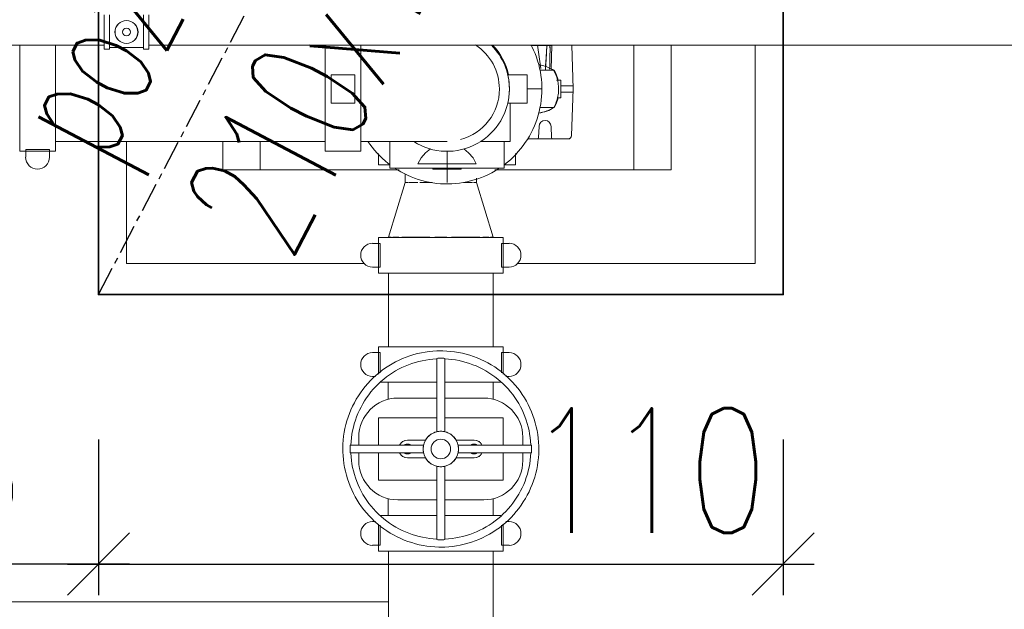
# Model space of a CAD drawing. Header units: millimetres. Extents: x -303 to 588072, y -379 to 357555.
# Tile 30 of 88: x 562888 to 563046, y 340144 to 340239. Entities that reach past the tile are written whole.
import ezdxf

# ---------------------------------------------------------------- set-up
doc = ezdxf.new("R2010")
doc.units = ezdxf.units.MM
doc.header["$LTSCALE"] = 0.15
doc.header["$MEASUREMENT"] = 0
doc.header["$PDSIZE"] = -5
doc.linetypes.add('CENTER', pattern=[50.8, 31.75, -6.35, 6.35, -6.35])
for name, color, linetype in [('3', 4, 'Continuous'), ('3_pompownia.K_IR', 7, 'Continuous'), ('RFD_1', 2, 'Continuous'), ('RFD_3', 4, 'Continuous'), ('RFD_4', 6, 'CENTER'), ('RFD_5', 8, 'Continuous'), ('RFD_5 @ 10', 8, 'Continuous')]:
    doc.layers.add(name, color=color, linetype=linetype)
doc.styles.get("Standard").update_dxf_attribs({"font": 'simplex.shx', "width": 0.75})
doc.styles.add('txt3', font='simplex.shx', dxfattribs={"width": 0.75, "height": 20})
doc.dimstyles.new('opis 1.1', dxfattribs={"dimscale": 0, "dimtxt": 2, "dimasz": 1, "dimexe": 0.5, "dimexo": 1, "dimgap": 0, "dimtad": 0, "dimdec": 1, "dimrnd": 0.5, "dimdsep": 46, "dimtxsty": 'Standard', "dimblk1": 'OBLIQUE', "dimblk2": 'OBLIQUE', "dimsah": 1, "dimcen": 1, "dimdle": 0.5, "dimclrd": 256, "dimclre": 256, "dimclrt": 4, "dimadec": 0, "dimazin": 2, "dimtm": 1e-09, "dimtfac": 0.75, "dimtdec": 1, "dimtmove": 0, "dimatfit": 3, "dimfxl": 0, "dimtvp": 0.75, "dimtolj": 1, "dimtzin": 0, "dimlwd": -1, "dimlwe": -1, "dimarcsym": 0})

# ---------------------------------------------------------------- blocks, each defined once
blk = doc.blocks.new('rfrefrffff')
at = {"layer": '3_pompownia.K_IR', "color": 254, "linetype": 'Continuous', "lineweight": 15}
for p, q in [((562901.1, 340239.56), (562901.1, 340236.83)), ((562901.97, 340236.83), (562901.97, 340239.56)), ((562907.43, 340239.56), (562907.43, 340236.83)), ((562908.3, 340236.83), (562908.3, 340239.56)), ((562901.1, 340236.83), (562901.1, 340234.09)), ((562901.97, 340234.09), (562901.97, 340236.83)), ((562907.43, 340236.83), (562907.43, 340234.09)), ((562908.3, 340234.09), (562908.3, 340236.83)), ((562833.95, 340234.72), (562901.1, 340234.72)), ((562887.56, 340234.72), (562887.56, 340217.68)), ((562893.27, 340217.68), (562893.27, 340234.72)), ((562908.3, 340234.72), (563201.1, 340234.72)), ((562936.61, 340234.73), (562936.61, 340227.69)), ((562942.33, 340227.69), (562942.33, 340234.73)), ((562942.35, 340227.69), (562942.35, 340234.76)), ((562942.35, 340234.76), (562942.35, 340227.69)), ((562969.66, 340234.69), (562971.57, 340234.69)), ((562971.25, 340230.99), (562970.72, 340234.72)), ((562971.57, 340234.69), (562972.01, 340234.69)), ((562972.18, 340234.69), (562972.01, 340234.69)), ((562972.14, 340234.69), (562972.23, 340234.69)), ((562972.18, 340233.69), (562972.23, 340234.69)), ((562972.72, 340234.69), (562972.28, 340234.69)), ((562972.73, 340234.69), (562972.72, 340234.69)), ((562972.74, 340234.31), (562972.73, 340234.69)), ((562973.05, 340234.69), (562972.76, 340234.69)), ((562973.05, 340234.69), (562972.93, 340230.86)), ((562976.48, 340227.69), (562976.23, 340234.72)), ((562986.2, 340214.69), (562986.2, 340234.72)), ((562992.2, 340234.72), (562992.2, 340214.69)), ((563005.7, 340199.69), (563005.7, 340234.72)), ((562901.1, 340234.09), (562901.97, 340234.09)), ((562901.97, 340234.35), (562904.7, 340234.35)), ((562904.7, 340234.35), (562907.43, 340234.35)), ((562907.43, 340234.09), (562908.3, 340234.09)), ((562972.01, 340230.76), (562972.16, 340233.4)), ((562972, 340230.76), (562972.04, 340231.4)), ((562972.69, 340231.4), (562972.68, 340230.89)), ((562937.57, 340229.98), (562937.57, 340225.41)), ((562941.38, 340229.98), (562937.57, 340229.98)), ((562941.38, 340225.41), (562941.38, 340229.98)), ((562965.94, 340229.98), (562967.16, 340229.98)), ((562969.06, 340229.98), (562967.16, 340229.98)), ((562969.06, 340225.41), (562969.06, 340229.98)), ((562971.19, 340230.69), (562973.39, 340230.69)), ((562973.77, 340229.09), (562974.2, 340229.09)), ((562974.5, 340229.09), (562974.2, 340229.09)), ((562974.48, 340228.19), (562976.35, 340228.19)), ((562974.5, 340226.29), (562974.5, 340229.09)), ((562936.61, 340227.69), (562936.61, 340217.68)), ((562942.33, 340217.68), (562942.33, 340227.69)), ((562942.35, 340219.28), (562942.35, 340227.69)), ((562942.35, 340227.69), (562942.35, 340219.28)), ((562969.06, 340227.69), (562971.2, 340227.69)), ((562971.44, 340227.69), (562969.06, 340227.69)), ((562976.35, 340227.19), (562974.48, 340227.19)), ((562976.21, 340220.17), (562976.48, 340227.69)), ((562937.57, 340225.41), (562941.38, 340225.41)), ((562967.16, 340225.41), (562965.94, 340225.41)), ((562967.16, 340225.41), (562969.06, 340225.41)), ((562974.2, 340226.29), (562973.87, 340226.29)), ((562974.2, 340226.29), (562974.5, 340226.29)), ((562971.17, 340224.69), (562973.39, 340224.69)), ((562970.9, 340219.88), (562971, 340221.69)), ((562972.9, 340221.69), (562972.99, 340219.88)), ((562893.27, 340219.28), (562936.61, 340219.28)), ((562904.7, 340219.28), (562904.7, 340199.69)), ((562920.2, 340219.28), (562920.2, 340214.69)), ((562926.2, 340219.28), (562926.2, 340214.69)), ((562946.99, 340214.99), (562946.99, 340219.28)), ((562961.56, 340219.28), (562965.4, 340219.28)), ((562965.4, 340219.28), (562966.36, 340219.28)), ((562965.4, 340219.28), (562965.4, 340214.99)), ((562969.14, 340219.69), (562970.7, 340219.69)), ((562970.7, 340219.69), (562973.19, 340219.69)), ((562973.19, 340219.69), (562975.71, 340219.69)), ((562975.71, 340219.69), (562975.95, 340219.69)), ((562975.95, 340219.69), (562975.95, 340219.79)), ((562887.56, 340217.68), (562893.27, 340217.68)), ((562892.32, 340217.95), (562888.51, 340217.95)), ((562888.51, 340217.95), (562888.51, 340216.73)), ((562892.32, 340216.73), (562892.32, 340217.95)), ((562936.61, 340217.68), (562942.33, 340217.68)), ((562945.2, 340217.35), (562945.2, 340215.49)), ((562956.2, 340212.69), (562956.2, 340217.64)), ((562967.2, 340215.49), (562967.2, 340217.35)), ((562946.91, 340215.49), (562945.2, 340215.49)), ((562951.5, 340215.68), (562960.89, 340215.68)), ((562967.2, 340215.49), (562965.48, 340215.49)), ((562925.2, 340214.69), (562920.2, 340214.69)), ((562926.2, 340214.69), (562925.2, 340214.69)), ((562926.2, 340214.69), (562928.2, 340214.69)), ((562948.52, 340214.69), (562928.2, 340214.69)), ((562946.99, 340214.99), (562965.4, 340214.99)), ((562949.48, 340214.09), (562949.48, 340212.68)), ((562953.91, 340214.98), (562953.91, 340214.83)), ((562953.91, 340214.83), (562958.48, 340214.83)), ((562958.48, 340214.83), (562958.48, 340214.98)), ((562984.2, 340214.69), (562963.87, 340214.69)), ((562984.2, 340214.69), (562986.2, 340214.69)), ((562987.2, 340214.69), (562986.2, 340214.69)), ((562992.2, 340214.69), (562987.2, 340214.69)), ((562946.78, 340203.89), (562949.48, 340212.68)), ((562949.48, 340212.68), (562946.78, 340203.89)), ((562949.48, 340212.68), (562949.95, 340212.68)), ((562950.08, 340212.68), (562951.48, 340212.68)), ((562951.82, 340212.68), (562953.79, 340212.68)), ((562958.91, 340212.68), (562960.31, 340212.68)), ((562960.44, 340212.68), (562960.91, 340212.68)), ((562960.91, 340212.68), (562960.91, 340213.35)), ((562960.91, 340212.68), (562963.61, 340203.89)), ((562963.61, 340203.89), (562960.91, 340212.68)), ((562945.45, 340202.91), (562944.24, 340202.91)), ((562945.19, 340203.86), (562945.19, 340198.15)), ((562965.2, 340203.86), (562945.19, 340203.86)), ((562945.45, 340199.1), (562945.45, 340202.91)), ((562947.24, 340203.89), (562946.78, 340203.89)), ((562948.45, 340203.89), (562947.47, 340203.89)), ((562953.45, 340203.89), (562948.94, 340203.89)), ((562956.18, 340203.89), (562954.22, 340203.89)), ((562961.45, 340203.89), (562956.94, 340203.89)), ((562962.92, 340203.89), (562961.94, 340203.89)), ((562963.61, 340203.89), (562963.16, 340203.89)), ((562966.16, 340202.91), (562964.94, 340202.91)), ((562964.94, 340202.91), (562964.94, 340199.1)), ((562965.2, 340198.15), (562965.2, 340203.86)), ((562904.7, 340199.69), (562942.86, 340199.69)), ((562967.5, 340199.69), (563005.7, 340199.69)), ((562944.24, 340199.1), (562945.45, 340199.1)), ((562945.19, 340198.15), (562965.2, 340198.15)), ((562946.78, 340198.15), (562946.78, 340186.32)), ((562963.61, 340186.32), (562963.61, 340198.15)), ((562964.94, 340199.1), (562966.16, 340199.1)), ((562945.45, 340185.37), (562944.24, 340185.37)), ((562945.19, 340186.32), (562945.19, 340181.92)), ((562945.19, 340186.32), (562965.2, 340186.32)), ((562945.45, 340182.12), (562945.45, 340185.37)), ((562966.16, 340185.37), (562964.94, 340185.37)), ((562964.94, 340185.37), (562964.94, 340182.12)), ((562965.2, 340181.92), (562965.2, 340186.32)), ((562954.56, 340184.46), (562954.56, 340172.68)), ((562955.83, 340172.68), (562955.83, 340184.46)), ((562944.24, 340181.56), (562944.73, 340181.56)), ((562954.55, 340180.61), (562945.54, 340180.61)), ((562946.76, 340180.61), (562946.76, 340177.88)), ((562964.85, 340180.61), (562955.84, 340180.61)), ((562963.63, 340177.88), (562963.63, 340180.61)), ((562965.67, 340181.56), (562966.16, 340181.56)), ((562954.56, 340178.08), (562948.3, 340178.08)), ((562962.09, 340178.08), (562955.83, 340178.08)), ((562954.56, 340174.93), (562945.2, 340174.93)), ((562945.2, 340174.93), (562945.2, 340170.55)), ((562965.19, 340174.93), (562955.84, 340174.93)), ((562965.19, 340170.55), (562965.19, 340174.93)), ((562942.01, 340171.79), (562942.01, 340170.55)), ((562952.74, 340171.35), (562949.86, 340171.35)), ((562960.53, 340171.35), (562957.65, 340171.35)), ((562968.38, 340170.55), (562968.38, 340171.79)), ((562952.43, 340170.55), (562940.65, 340170.55)), ((562969.75, 340170.55), (562957.97, 340170.55)), ((562940.65, 340169.28), (562952.43, 340169.28)), ((562942.01, 340169.28), (562942.01, 340168.04)), ((562945.2, 340169.28), (562945.2, 340164.89)), ((562949.86, 340168.48), (562952.74, 340168.48)), ((562957.65, 340168.48), (562960.53, 340168.48)), ((562957.97, 340169.28), (562969.75, 340169.28)), ((562965.19, 340164.89), (562965.19, 340169.28)), ((562968.38, 340168.04), (562968.38, 340169.28)), ((562954.56, 340167.14), (562954.56, 340155.36)), ((562955.83, 340155.36), (562955.83, 340167.14)), ((562945.2, 340164.89), (562954.56, 340164.89)), ((562955.84, 340164.89), (562965.19, 340164.89)), ((562946.76, 340161.95), (562946.76, 340159.22)), ((562948.3, 340161.75), (562954.56, 340161.75)), ((562955.83, 340161.75), (562962.09, 340161.75)), ((562963.63, 340159.22), (562963.63, 340161.95)), ((562954.55, 340159.22), (562945.54, 340159.22)), ((562964.85, 340159.22), (562955.84, 340159.22)), ((562944.73, 340158.27), (562944.24, 340158.27)), ((562945.19, 340157.86), (562945.19, 340153.51)), ((562945.45, 340154.46), (562945.45, 340157.71)), ((562964.94, 340157.71), (562964.94, 340154.46)), ((562965.2, 340153.51), (562965.2, 340157.86)), ((562966.16, 340158.27), (562965.67, 340158.27)), ((562944.24, 340154.46), (562945.45, 340154.46)), ((562964.94, 340154.46), (562966.16, 340154.46)), ((562945.19, 340153.51), (562965.2, 340153.51)), ((562946.78, 340153.51), (562946.78, 340132.83)), ((562963.61, 340132.83), (562963.61, 340153.51)), ((562946.78, 340145.36), (562783.14, 340145.36))]:
    blk.add_line(p, q, dxfattribs=at)
at = {"layer": '3_pompownia.K_IR', "color": 254, "linetype": 'Continuous', "lineweight": 15, "flags": 128}
for points in [[(562969.72, 340234.72), (562969.84, 340234.48), (562970.1, 340233.93), (562970.34, 340233.37), (562970.56, 340232.8), (562970.75, 340232.22), (562970.92, 340231.63), (562971.06, 340231.04), (562971.19, 340230.44), (562971.28, 340229.84), (562971.36, 340229.24), (562971.41, 340228.63), (562971.43, 340228.02), (562971.44, 340227.69)], [(562972.04, 340231.4), (562972.07, 340232.07), (562972.11, 340232.73), (562972.13, 340233.07), (562972.14, 340233.23), (562972.15, 340233.32), (562972.16, 340233.4), (562972.16, 340233.48), (562972.17, 340233.57), (562972.17, 340233.73), (562972.19, 340233.9), (562972.19, 340233.98), (562972.2, 340234.06), (562972.21, 340234.15), (562972.22, 340234.22), (562972.25, 340234.38), (562972.28, 340234.69)], [(562972.72, 340234.69), (562972.75, 340233.88), (562972.72, 340233.06), (562972.69, 340231.4)], [(562970.92, 340231.56), (562971.07, 340231.54), (562971.31, 340231.5), (562971.54, 340231.44), (562971.77, 340231.38), (562972, 340231.31), (562972.23, 340231.23), (562972.45, 340231.14), (562972.67, 340231.04), (562972.89, 340230.94), (562973.1, 340230.82), (562973.3, 340230.7), (562973.31, 340230.69)], [(562973.31, 340230.69), (562973.43, 340230.48), (562973.54, 340230.27), (562973.63, 340230.05), (562973.72, 340229.83), (562973.81, 340229.6), (562973.88, 340229.37), (562973.94, 340229.14), (562973.99, 340228.9), (562974.04, 340228.67), (562974.07, 340228.43), (562974.1, 340228.19), (562974.11, 340227.95), (562974.12, 340227.71), (562974.11, 340227.47), (562974.1, 340227.23), (562974.08, 340226.99), (562974.04, 340226.76), (562974, 340226.52), (562973.95, 340226.29), (562973.89, 340226.05), (562973.82, 340225.82), (562973.74, 340225.6), (562973.65, 340225.37), (562973.55, 340225.16), (562973.45, 340224.94), (562973.33, 340224.73), (562973.31, 340224.69)], [(562971.44, 340227.69), (562971.42, 340227.08), (562971.39, 340226.47), (562971.33, 340225.87), (562971.24, 340225.26), (562971.13, 340224.66), (562971, 340224.07), (562970.84, 340223.48), (562970.66, 340222.9), (562970.46, 340222.32), (562970.23, 340221.76), (562969.99, 340221.2), (562969.71, 340220.65), (562969.42, 340220.12), (562969.11, 340219.6), (562968.77, 340219.09), (562968.42, 340218.59), (562968.05, 340218.11), (562967.65, 340217.64), (562967.24, 340217.19), (562966.81, 340216.76), (562966.37, 340216.34), (562965.91, 340215.95), (562965.43, 340215.57)], [(562966.36, 340219.28), (562966.36, 340219.61), (562966.36, 340219.95), (562966.36, 340220.29), (562966.36, 340220.62), (562966.36, 340220.95), (562966.36, 340221.28), (562966.36, 340221.6), (562966.36, 340221.92), (562966.36, 340222.24), (562966.36, 340222.55), (562966.36, 340222.86), (562966.36, 340223.16), (562966.36, 340223.46), (562966.36, 340223.75), (562966.36, 340224.03), (562966.36, 340224.3), (562966.36, 340224.57), (562966.36, 340224.83), (562966.36, 340225.07), (562966.36, 340225.31), (562966.36, 340225.41)], [(562973.31, 340224.69), (562973.11, 340224.57), (562972.9, 340224.45), (562972.68, 340224.35), (562972.46, 340224.25), (562972.24, 340224.16), (562972.01, 340224.08), (562971.79, 340224.01), (562971.55, 340223.94), (562971.32, 340223.89), (562971.08, 340223.85), (562970.92, 340223.82)], [(562942.35, 340219.28), (562942.91, 340219.28), (562943.46, 340219.28), (562944.01, 340219.28), (562944.56, 340219.28), (562945.1, 340219.28), (562945.64, 340219.28), (562946.18, 340219.28), (562946.71, 340219.28), (562947.23, 340219.28), (562947.74, 340219.28), (562948.25, 340219.28), (562948.75, 340219.28), (562949.23, 340219.28), (562949.71, 340219.28), (562950.17, 340219.28), (562950.62, 340219.28), (562951.06, 340219.28), (562951.48, 340219.28), (562951.89, 340219.28), (562952.28, 340219.28), (562952.66, 340219.28), (562953.02, 340219.28), (562953.37, 340219.28), (562953.69, 340219.28), (562954, 340219.28), (562954.29, 340219.28), (562954.56, 340219.28), (562954.81, 340219.28), (562955.05, 340219.28), (562955.26, 340219.28), (562955.45, 340219.28), (562955.62, 340219.28), (562955.76, 340219.28), (562955.89, 340219.28), (562956, 340219.28), (562956.08, 340219.28), (562956.14, 340219.28), (562956.18, 340219.28), (562956.2, 340219.28)], [(562946.99, 340215.55), (562946.74, 340215.74), (562946.27, 340216.13), (562945.82, 340216.53), (562945.38, 340216.96), (562944.96, 340217.4), (562944.56, 340217.86), (562944.17, 340218.33), (562943.81, 340218.82), (562943.49, 340219.28)], [(562953.53, 340218.06), (562952.73, 340217.46), (562952.02, 340216.63), (562951.5, 340215.68)], [(562960.89, 340215.68), (562960.37, 340216.63), (562959.66, 340217.46), (562958.87, 340218.06)], [(562964.62, 340214.99), (562964.43, 340214.87), (562963.91, 340214.55), (562963.38, 340214.25), (562962.84, 340213.97), (562962.28, 340213.72), (562961.72, 340213.49), (562961.15, 340213.28), (562960.57, 340213.09), (562959.98, 340212.93), (562959.39, 340212.79), (562958.79, 340212.67), (562958.18, 340212.58), (562957.58, 340212.51), (562956.97, 340212.47), (562956.36, 340212.45), (562955.75, 340212.46), (562955.14, 340212.49), (562954.54, 340212.54), (562953.93, 340212.62), (562953.33, 340212.72), (562952.73, 340212.85), (562952.14, 340213), (562951.56, 340213.17), (562950.98, 340213.37), (562950.41, 340213.59), (562949.85, 340213.83), (562949.31, 340214.1), (562948.77, 340214.38), (562948.24, 340214.69), (562947.77, 340214.99)], [(562955.2, 340185.66), (562954.57, 340185.65), (562953.94, 340185.61), (562953.31, 340185.55), (562952.69, 340185.46), (562952.07, 340185.35), (562951.45, 340185.21), (562950.84, 340185.05), (562950.24, 340184.86), (562949.65, 340184.65), (562949.06, 340184.42), (562948.49, 340184.16), (562947.92, 340183.88), (562947.37, 340183.58), (562946.83, 340183.26), (562946.3, 340182.91), (562945.79, 340182.55), (562945.29, 340182.16), (562944.81, 340181.75), (562944.35, 340181.33), (562943.9, 340180.89), (562943.47, 340180.43), (562943.06, 340179.95), (562942.67, 340179.45), (562942.3, 340178.95), (562941.95, 340178.42), (562941.62, 340177.89), (562941.31, 340177.34), (562941.02, 340176.78), (562940.76, 340176.2), (562940.52, 340175.62), (562940.3, 340175.03), (562940.11, 340174.43), (562939.94, 340173.82), (562939.8, 340173.21), (562939.68, 340172.59), (562939.58, 340171.97), (562939.51, 340171.34), (562939.47, 340170.71), (562939.45, 340170.08), (562939.46, 340169.45), (562939.49, 340168.83), (562939.54, 340168.2), (562939.62, 340167.57), (562939.73, 340166.95), (562939.86, 340166.34), (562940.02, 340165.73), (562940.2, 340165.12), (562940.4, 340164.53), (562940.63, 340163.94), (562940.88, 340163.36), (562941.15, 340162.79), (562941.45, 340162.24), (562941.76, 340161.69), (562942.1, 340161.16), (562942.46, 340160.65), (562942.85, 340160.14), (562943.25, 340159.66), (562943.67, 340159.19), (562944.1, 340158.74), (562944.56, 340158.3), (562945.03, 340157.89), (562945.52, 340157.49), (562946.03, 340157.11), (562946.55, 340156.76), (562947.08, 340156.42), (562947.62, 340156.11), (562948.18, 340155.81), (562948.75, 340155.55), (562949.33, 340155.3), (562949.92, 340155.08), (562950.52, 340154.88), (562951.12, 340154.7), (562951.74, 340154.55), (562952.35, 340154.43), (562952.97, 340154.32), (562953.6, 340154.25), (562954.23, 340154.2), (562954.86, 340154.17), (562955.2, 340154.17)], [(562955.2, 340154.17), (562955.83, 340154.18), (562956.46, 340154.22), (562957.08, 340154.28), (562957.71, 340154.37), (562958.33, 340154.48), (562958.94, 340154.62), (562959.55, 340154.78), (562960.15, 340154.97), (562960.74, 340155.18), (562961.33, 340155.41), (562961.9, 340155.67), (562962.47, 340155.95), (562963.02, 340156.25), (562963.56, 340156.57), (562964.09, 340156.92), (562964.6, 340157.28), (562965.1, 340157.67), (562965.58, 340158.07), (562966.05, 340158.5), (562966.49, 340158.94), (562966.92, 340159.4), (562967.33, 340159.88), (562967.73, 340160.37), (562968.1, 340160.88), (562968.45, 340161.41), (562968.78, 340161.94), (562969.09, 340162.49), (562969.37, 340163.05), (562969.63, 340163.63), (562969.87, 340164.21), (562970.09, 340164.8), (562970.28, 340165.4), (562970.45, 340166.01), (562970.6, 340166.62), (562970.72, 340167.24), (562970.81, 340167.86), (562970.88, 340168.49), (562970.92, 340169.11), (562970.94, 340169.74), (562970.94, 340170.37), (562970.91, 340171), (562970.85, 340171.63), (562970.77, 340172.26), (562970.66, 340172.88), (562970.53, 340173.49), (562970.38, 340174.1), (562970.2, 340174.71), (562969.99, 340175.3), (562969.77, 340175.89), (562969.52, 340176.47), (562969.24, 340177.03), (562968.95, 340177.59), (562968.63, 340178.13), (562968.29, 340178.67), (562967.93, 340179.18), (562967.55, 340179.68), (562967.15, 340180.17), (562966.73, 340180.64), (562966.29, 340181.09), (562965.83, 340181.53), (562965.36, 340181.94), (562964.87, 340182.34), (562964.37, 340182.72), (562963.85, 340183.07), (562963.31, 340183.41), (562962.77, 340183.72), (562962.21, 340184.01), (562961.64, 340184.28), (562961.06, 340184.53), (562960.47, 340184.75), (562959.87, 340184.95), (562959.27, 340185.13), (562958.66, 340185.28), (562958.04, 340185.4), (562957.42, 340185.5), (562956.79, 340185.58), (562956.17, 340185.63), (562955.54, 340185.66), (562955.2, 340185.66)], [(562940.73, 340170.55), (562940.77, 340171.13), (562940.83, 340171.7), (562940.91, 340172.28), (562941.02, 340172.85), (562941.15, 340173.41), (562941.3, 340173.97), (562941.47, 340174.52), (562941.67, 340175.07), (562941.88, 340175.6), (562942.12, 340176.13), (562942.38, 340176.65), (562942.66, 340177.16), (562942.96, 340177.65), (562943.28, 340178.14), (562943.62, 340178.61), (562943.97, 340179.06), (562944.35, 340179.5), (562944.74, 340179.93), (562945.15, 340180.34), (562945.58, 340180.73), (562946.02, 340181.11), (562946.47, 340181.47), (562946.94, 340181.81), (562947.42, 340182.13), (562947.92, 340182.43), (562948.42, 340182.71), (562948.94, 340182.97), (562949.47, 340183.21), (562950, 340183.43), (562950.55, 340183.63), (562951.1, 340183.8), (562951.66, 340183.95), (562952.22, 340184.08), (562952.79, 340184.19), (562953.36, 340184.28), (562953.94, 340184.34), (562954.52, 340184.38), (562954.56, 340184.38)], [(562955.83, 340184.38), (562956.41, 340184.34), (562956.99, 340184.28), (562957.56, 340184.2), (562958.13, 340184.09), (562958.69, 340183.96), (562959.25, 340183.81), (562959.8, 340183.64), (562960.35, 340183.44), (562960.89, 340183.23), (562961.41, 340182.99), (562961.93, 340182.73), (562962.44, 340182.45), (562962.93, 340182.15), (562963.42, 340181.83), (562963.89, 340181.49), (562964.34, 340181.14), (562964.79, 340180.76), (562965.21, 340180.37), (562965.62, 340179.96), (562966.02, 340179.54), (562966.39, 340179.1), (562966.75, 340178.64), (562967.09, 340178.17), (562967.41, 340177.69), (562967.71, 340177.19), (562967.99, 340176.69), (562968.25, 340176.17), (562968.49, 340175.64), (562968.71, 340175.11), (562968.91, 340174.56), (562969.08, 340174.01), (562969.24, 340173.45), (562969.37, 340172.89), (562969.47, 340172.32), (562969.56, 340171.75), (562969.62, 340171.17), (562969.66, 340170.59), (562969.66, 340170.55)], [(562948.98, 340171.05), (562949.04, 340171.09)], [(562949.31, 340171.24), (562949.4, 340171.27)], [(562953.48, 340172.18), (562953.37, 340172.1), (562953.3, 340172.03)], [(562954.32, 340172.62), (562954.22, 340172.59), (562954.07, 340172.52)], [(562956.32, 340172.52), (562956.17, 340172.59), (562956.07, 340172.62)], [(562957.09, 340172.03), (562957.02, 340172.1), (562956.92, 340172.18)], [(562961, 340171.27), (562961.08, 340171.24)], [(562961.35, 340171.09), (562961.41, 340171.05)], [(562948.65, 340170.69), (562948.7, 340170.76)], [(562961.7, 340170.76), (562961.74, 340170.69)], [(562954.56, 340155.45), (562953.98, 340155.49), (562953.41, 340155.55), (562952.83, 340155.63), (562952.27, 340155.74), (562951.7, 340155.86), (562951.14, 340156.02), (562950.59, 340156.19), (562950.04, 340156.38), (562949.51, 340156.6), (562948.98, 340156.84), (562948.46, 340157.1), (562947.95, 340157.38), (562947.46, 340157.68), (562946.98, 340158), (562946.51, 340158.33), (562946.05, 340158.69), (562945.61, 340159.07), (562945.18, 340159.46), (562944.77, 340159.87), (562944.38, 340160.29), (562944, 340160.73), (562943.64, 340161.19), (562943.3, 340161.66), (562942.98, 340162.14), (562942.68, 340162.63), (562942.4, 340163.14), (562942.14, 340163.66), (562941.9, 340164.18), (562941.68, 340164.72), (562941.49, 340165.26), (562941.31, 340165.82), (562941.16, 340166.38), (562941.03, 340166.94), (562940.92, 340167.51), (562940.84, 340168.08), (562940.77, 340168.66), (562940.73, 340169.24), (562940.73, 340169.28)], [(562948.7, 340169.07), (562948.65, 340169.14)], [(562949.04, 340168.73), (562948.98, 340168.78)], [(562949.4, 340168.56), (562949.31, 340168.59)], [(562969.66, 340169.28), (562969.62, 340168.7), (562969.56, 340168.13), (562969.48, 340167.55), (562969.37, 340166.98), (562969.25, 340166.42), (562969.1, 340165.86), (562968.92, 340165.31), (562968.73, 340164.76), (562968.51, 340164.22), (562968.27, 340163.7), (562968.01, 340163.18), (562967.73, 340162.67), (562967.43, 340162.18), (562967.11, 340161.69), (562966.78, 340161.22), (562966.42, 340160.77), (562966.04, 340160.33), (562965.65, 340159.9), (562965.24, 340159.49), (562964.82, 340159.1), (562964.38, 340158.72), (562963.92, 340158.36), (562963.45, 340158.02), (562962.97, 340157.7), (562962.48, 340157.4), (562961.97, 340157.12), (562961.45, 340156.86), (562960.93, 340156.62), (562960.39, 340156.4), (562959.85, 340156.2), (562959.29, 340156.03), (562958.74, 340155.88), (562958.17, 340155.74), (562957.6, 340155.64), (562957.03, 340155.55), (562956.45, 340155.49), (562955.88, 340155.45), (562955.83, 340155.45)], [(562961.08, 340168.59), (562961, 340168.56)], [(562961.41, 340168.78), (562961.35, 340168.73)], [(562961.74, 340169.14), (562961.7, 340169.07)]]:
    blk.add_lwpolyline(points, dxfattribs=at)
at = {"layer": '3_pompownia.K_IR', "color": 254, "linetype": 'Continuous', "lineweight": 15}
for centre, radius, start, end in [((562904.7, 340236.83), 1.85, 0, 180), ((562904.7, 340236.83), 1.83, 90, 180), ((562904.7, 340236.83), 1.83, 0, 90), ((562904.7, 340236.83), 1.85, 180, 0), ((562904.7, 340236.83), 1.83, 180, 270), ((562904.7, 340236.83), 0.635, 90, 180), ((562904.7, 340236.83), 0.635, 180, 270), ((562904.7, 340236.83), 0.635, 0, 90), ((562904.7, 340236.83), 1.83, 270, 0), ((562904.7, 340236.83), 0.635, 270, 0), ((562956.2, 340227.69), 8.41, 0, 57.1019), ((562956.2, 340227.69), 8.41, 0, 57.1019), ((562956.2, 340227.69), 10.01, 0, 44.6508), ((562956.2, 340227.69), 10.16, 13.04, 43.8878), ((562956.2, 340227.69), 10.01, 0, 13.2044), ((562970.19, 340225.61), 6, 57.7908, 62.7077), ((562968.2, 340227.69), 6, 13.3419, 30), ((562956.2, 340227.69), 10.01, 237.613, 0), ((562956.2, 340227.69), 8.41, 285, 0), ((562956.2, 340227.69), 8.41, 285, 0), ((562956.2, 340227.69), 10.01, 346.7956, 0), ((562968.2, 340227.69), 6, 330, 346.477), ((562970.19, 340229.77), 6, 277.4206, 302.2092), ((562971.95, 340221.69), 0.95, 0, 180), ((562975.71, 340220.19), 0.5, 270, 358), ((562970.7, 340219.89), 0.2, 270, 357), ((562970.7, 340219.89), 0.2, 270, 357), ((562973.19, 340219.89), 0.2, 183, 270), ((562973.19, 340219.89), 0.2, 183, 270), ((562975.71, 340220.19), 0.5, 270, 314), ((562890.41, 340216.73), 1.91, 180, 0), ((562944.24, 340201.01), 1.91, 90, 270), ((562966.16, 340201.01), 1.91, 270, 90), ((562944.24, 340183.46), 1.91, 90, 270), ((562966.16, 340183.46), 1.91, 270, 90), ((562955.2, 340169.91), 14.56, 90, 92.4991), ((562955.2, 340169.91), 14.56, 87.5009, 90), ((562948.3, 340171.79), 6.29, 90, 180), ((562962.09, 340171.79), 6.29, 0, 90), ((562955.2, 340169.91), 2.84, 90, 270), ((562955.2, 340169.91), 2.84, 55.3492, 124.6508), ((562955.2, 340169.91), 2.84, 90, 102.9085), ((562955.2, 340169.91), 2.84, 270, 90), ((562955.2, 340169.91), 2.84, 77.0915, 90), ((562949.86, 340169.91), 1.43, 90, 153.5555), ((562955.2, 340169.91), 2.84, 127.5698, 149.704), ((562955.2, 340169.91), 1.57, 90, 270), ((562955.2, 340169.91), 1.57, 270, 90), ((562955.2, 340169.91), 2.84, 30.296, 52.4302), ((562960.53, 340169.91), 1.43, 26.4445, 90), ((562955.2, 340169.91), 14.56, 177.5009, 182.4991), ((562949.86, 340169.91), 0.799, 90, 126.7235), ((562949.86, 340169.91), 0.799, 120, 126.7235), ((562949.86, 340169.91), 0.799, 90, 105), ((562949.86, 340169.91), 0.799, 53.2765, 90), ((562949.86, 340169.91), 0.799, 75, 90), ((562949.86, 340169.91), 0.799, 53.2765, 60), ((562955.2, 340169.91), 2.84, 167.0915, 192.9085), ((562955.2, 340169.91), 2.84, 347.0915, 12.9085), ((562960.53, 340169.91), 0.799, 90, 126.7235), ((562960.53, 340169.91), 0.799, 120, 126.7235), ((562960.53, 340169.91), 0.799, 90, 105), ((562960.53, 340169.91), 0.799, 53.2765, 90), ((562960.53, 340169.91), 0.799, 53.2765, 90), ((562955.2, 340169.91), 14.56, 357.5009, 2.4991), ((562948.3, 340168.04), 6.29, 180, 270), ((562949.86, 340169.91), 1.43, 206.4445, 270), ((562949.86, 340169.91), 0.799, 233.2765, 270), ((562949.86, 340169.91), 0.799, 240, 270), ((562949.86, 340169.91), 0.799, 270, 306.7235), ((562949.86, 340169.91), 0.799, 285, 306.7235), ((562955.2, 340169.91), 2.84, 210.296, 232.4302), ((562955.2, 340169.91), 2.84, 307.5698, 329.704), ((562960.53, 340169.91), 0.799, 233.2765, 270), ((562960.53, 340169.91), 0.799, 233.2765, 240), ((562960.53, 340169.91), 1.43, 270, 333.5555), ((562960.53, 340169.91), 0.799, 270, 306.7235), ((562960.53, 340169.91), 0.799, 300, 306.7235), ((562962.09, 340168.04), 6.29, 270, 0), ((562955.2, 340169.91), 2.84, 235.3492, 304.6508), ((562955.2, 340169.91), 2.84, 257.0915, 270), ((562955.2, 340169.91), 2.84, 270, 282.9085), ((562944.24, 340156.36), 1.91, 90, 270), ((562966.16, 340156.36), 1.91, 270, 90), ((562955.2, 340169.91), 14.56, 267.5009, 270), ((562955.2, 340169.91), 14.56, 270, 272.4991)]:
    blk.add_arc(centre, radius, start, end, dxfattribs=at)
blk = doc.blocks.new('_Oblique')
at = {"color": 0, "linetype": 'ByBlock', "lineweight": -2}
blk.add_line((-0.5, -0.5), (0.5, 0.5), dxfattribs=at)
blk = doc.blocks.new('*D1759')
at = {"layer": 'Defpoints', "color": 0, "lineweight": 80}
for p in [(562817.77, 340194.69), (562900.2, 340194.69), (562825.95, 340127.88)]:
    blk.add_point(p, dxfattribs=at)
at = {"layer": 'RFD_5'}
for p, q in [((562817.77, 340122.88), (562817.77, 340199.69)), ((562837.77, 340194.69), (562812.77, 340194.69)), ((562817.77, 340127.88), (562812.77, 340127.88))]:
    blk.add_line(p, q, dxfattribs=at)
at = {"layer": 'RFD_5', "xscale": 10, "yscale": 10, "zscale": 10}
for p, rotation in [((562817.77, 340194.69), 90), ((562817.77, 340127.88), 270)]:
    blk.add_blockref('_Oblique', p, dxfattribs=dict(at, rotation=rotation))
at = {"layer": 'RFD_5', "color": 4, "insert": (562802.77, 340161.29), "char_height": 20, "attachment_point": 5, "rotation": 90}
blk.add_mtext('\\A1;67', dxfattribs=at)
blk = doc.blocks.new('*D1760')
at = {"layer": 'Defpoints', "color": 0, "lineweight": 80}
for p in [(562817.77, 340404.69), (562907.66, 340404.69), (562900.2, 340194.69)]:
    blk.add_point(p, dxfattribs=at)
at = {"layer": 'RFD_5'}
for p, q in [((562817.77, 340189.69), (562817.77, 340409.69)), ((562837.77, 340404.69), (562812.77, 340404.69)), ((562837.77, 340194.69), (562812.77, 340194.69))]:
    blk.add_line(p, q, dxfattribs=at)
at = {"layer": 'RFD_5', "xscale": 10, "yscale": 10, "zscale": 10}
for p, rotation in [((562817.77, 340404.69), 90), ((562817.77, 340194.69), 270)]:
    blk.add_blockref('_Oblique', p, dxfattribs=dict(at, rotation=rotation))
at = {"layer": 'RFD_5', "color": 4, "insert": (562802.77, 340299.69), "char_height": 20, "attachment_point": 5, "rotation": 90}
blk.add_mtext('\\A1;210', dxfattribs=at)
blk = doc.blocks.new('*D1767')
at = {"layer": 'Defpoints', "color": 0, "lineweight": 80}
for p in [(562900.2, 340194.69), (563010.2, 340194.69), (563010.2, 340151.44)]:
    blk.add_point(p, dxfattribs=at)
at = {"layer": 'RFD_5'}
for p, q in [((562900.2, 340171.44), (562900.2, 340146.44)), ((563010.2, 340171.44), (563010.2, 340146.44)), ((562895.2, 340151.44), (563015.2, 340151.44))]:
    blk.add_line(p, q, dxfattribs=at)
at = {"layer": 'RFD_5', "xscale": 10, "yscale": 10, "zscale": 10, "rotation": 180}
blk.add_blockref('_Oblique', (562900.2, 340151.44), dxfattribs=at)
at = {"layer": 'RFD_5', "xscale": 10, "yscale": 10, "zscale": 10}
blk.add_blockref('_Oblique', (563010.2, 340151.44), dxfattribs=at)
at = {"layer": 'RFD_5', "color": 4, "insert": (562988.43, 340166.44), "char_height": 20, "attachment_point": 5}
blk.add_mtext('\\A1;110', dxfattribs=at)
blk = doc.blocks.new('*D1768')
at = {"layer": 'Defpoints', "color": 0, "lineweight": 80}
for p in [(562900.2, 340194.69), (562754.7, 340151.44), (562754.7, 340151.44)]:
    blk.add_point(p, dxfattribs=at)
at = {"layer": 'RFD_5'}
for p, q in [((562900.2, 340171.44), (562900.2, 340146.44)), ((562905.2, 340151.44), (562749.7, 340151.44)), ((562754.7, 340141.44), (562754.7, 340146.44))]:
    blk.add_line(p, q, dxfattribs=at)
at = {"layer": 'RFD_5', "xscale": 10, "yscale": 10, "zscale": 10, "rotation": 180}
blk.add_blockref('_Oblique', (562754.7, 340151.44), dxfattribs=at)
at = {"layer": 'RFD_5', "xscale": 10, "yscale": 10, "zscale": 10}
blk.add_blockref('_Oblique', (562900.2, 340151.44), dxfattribs=at)
at = {"layer": 'RFD_5', "color": 4, "insert": (562859.21, 340166.44), "char_height": 20, "attachment_point": 5}
blk.add_mtext('\\A1;145.5', dxfattribs=at)

msp = doc.modelspace()

# ---------------------------------------------------------------- linework, layer by layer
at = {"layer": 'RFD_1', "linetype": 'Continuous', "lineweight": 35, "flags": 128}
msp.add_lwpolyline([(562900.2, 340404.69), (563010.2, 340404.69), (563010.2, 340194.69), (562900.2, 340194.69)], close=True, dxfattribs=at)
at = {"layer": 'RFD_4'}
msp.add_line((562900.2, 340194.69), (563010.2, 340404.69), dxfattribs=at)

# ---------------------------------------------------------------- block references
at = {"layer": 'RFD_3', "color": 3}
msp.add_blockref('rfrefrffff', (0, 0), dxfattribs=at)

# ---------------------------------------------------------------- texts
at = {"layer": '3', "color": 4, "insert": (562907.33, 340212.11, 40), "char_height": 20, "attachment_point": 4, "rotation": 62.3542, "style": 'txt3'}
msp.add_mtext('{\\A1;\\W0.80000x;poz. F-3}\\P{\\A1;\\W0.80000x;210x110x30cm}', dxfattribs=at)

# ---------------------------------------------------------------- dimensions: what is measured, and where the dimension line sits
at = {"layer": 'RFD_5 @ 10'}
for base, p1, p2, picture, middle in [((562817.77, 340404.69), (562900.2, 340194.69), (562907.66, 340404.69), '*D1760', (562802.77, 340299.69)), ((562817.77, 340194.69), (562825.95, 340127.88), (562900.2, 340194.69), '*D1759', (562802.77, 340161.29))]:
    dim = msp.add_linear_dim(base=base, p1=p1, p2=p2, angle=90, dimstyle='opis 1.1', override={"dimscale": 0, "dimblk1": 'Oblique', "dimblk2": 'Oblique', "dimtmove": 1}, dxfattribs=at)
    dim.commit()
    dim.dimension.update_dxf_attribs({"geometry": picture, "text_midpoint": middle})
for base, p2, override, picture, middle in [((562754.7, 340151.44), (562754.7, 340151.44), {"dimscale": 0, "dimblk1": 'Oblique', "dimblk2": 'Oblique', "dimtmove": 1}, '*D1768', (562859.21, 340151.44)), ((563010.2, 340151.44), (563010.2, 340194.69), {"dimscale": 0, "dimblk1": 'Oblique', "dimblk2": 'Oblique'}, '*D1767', (562988.43, 340151.44))]:
    dim = msp.add_linear_dim(base=base, p1=(562900.2, 340194.69), p2=p2, dimstyle='opis 1.1', override=override, dxfattribs=at)
    dim.commit()
    dim.dimension.update_dxf_attribs({"geometry": picture, "text_midpoint": middle, "dimtype": 160})

doc.saveas('drawing.dxf')
